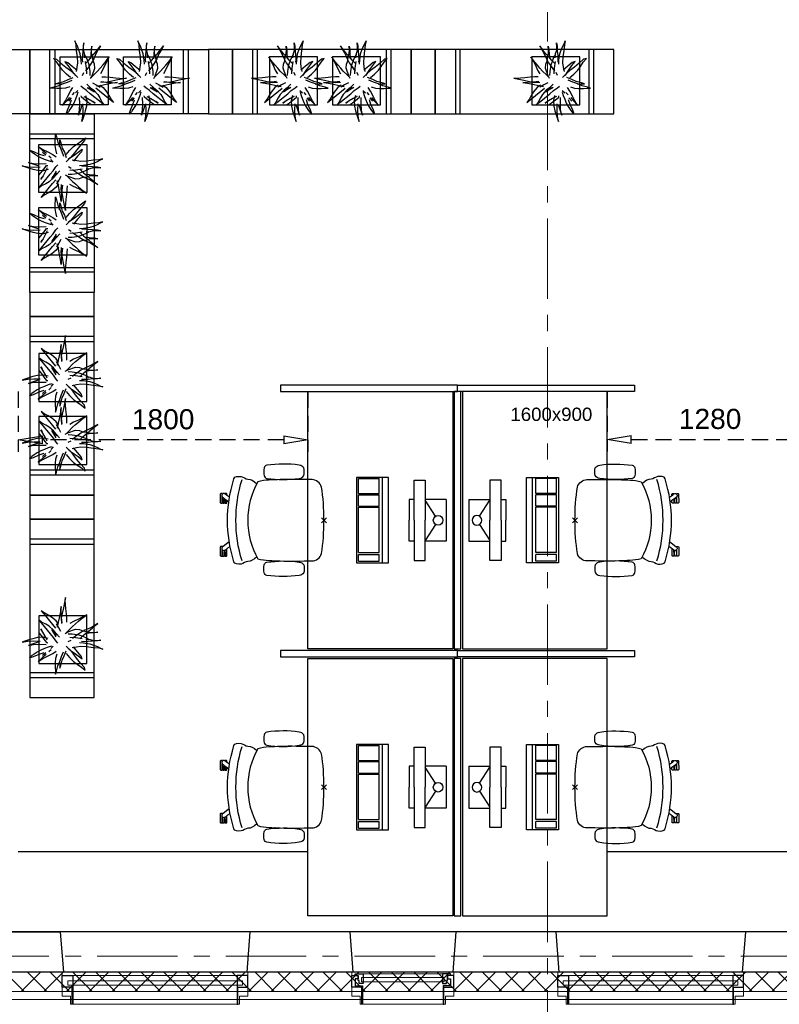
# Model space of a CAD drawing. Header units: millimetres. Extents: x 164327 to 368283, y 131426 to 274001.
# Tile 9 of 160: x 237246 to 241967, y 226583 to 232706. Entities that reach past the tile are written whole.
import ezdxf

# ---------------------------------------------------------------- set-up
doc = ezdxf.new("R2010")
doc.units = ezdxf.units.MM
doc.header["$LTSCALE"] = 400
doc.header["$PDMODE"] = 3
doc.header["$PDSIZE"] = 15
doc.linetypes.add('CENTER', pattern=[2, 1.25, -0.25, 0.25, -0.25])
doc.linetypes.add('HIDDEN', pattern=[0.375, 0.25, -0.125])
for name, color, linetype in [('-gd', 2, 'Continuous'), ('-ve', 2, 'HIDDEN'), ('inlay', 6, 'Continuous'), ('inr', 4, 'Continuous'), ('plant', 114, 'Continuous'), ('plat', 5, 'Continuous'), ('sona-s008_ip0', 7, 'Continuous'), ('stramien', 1, 'CENTER'), ('symbol', 1, 'Continuous'), ('timmerwerk-ge', 150, 'Continuous')]:
    doc.layers.add(name, color=color, linetype=linetype)
for name, color, linetype, lineweight in [('Binnenkozijnen', 140, 'Continuous', 15), ('Buitenkozijnen', 140, 'Continuous', 15), ('mat-beton (ihwg)', 5, 'Continuous', 25), ('mat-isolatie', 140, 'Continuous', 15), ('mat-multiplex-hor', 140, 'Continuous', 15), ('None', 7, 'Continuous', 9)]:
    doc.layers.add(name, color=color, linetype=linetype, lineweight=lineweight)
doc.styles.add('Arial', font='arial.ttf', dxfattribs={"height": 211.666667})
doc.styles.get("Standard").update_dxf_attribs({"font": 'arial.ttf'})
doc.dimstyles.new('CAL-N1-050-25', dxfattribs={"dimscale": 50, "dimtxt": 2.5, "dimasz": 3, "dimexe": 1.5, "dimexo": 0, "dimgap": 0.3, "dimtad": 0, "dimdec": 4, "dimrnd": 1, "dimdsep": 46, "dimtxsty": 'Standard', "dimblk": 'CLOSED', "dimcen": 0, "dimdle": 1.25, "dimclrt": 249, "dimadec": 0, "dimazin": 0, "dimtfac": 0.9, "dimtdec": 4, "dimtix": 1, "dimtmove": 0, "dimatfit": 3, "dimldrblk": 'CLOSED', "dimfxl": 1, "dimtvp": 1, "dimtolj": 1, "dimtzin": 0, "dimarcsym": 0})

# ---------------------------------------------------------------- blocks, each defined once
blk = doc.blocks.new('*X44')
at = {"layer": 'None', "lineweight": 5}
for p, q in [((37321.1, 27704.4), (37441.1, 27824.4)), ((37321.1, 27563), (37441.1, 27683)), ((37321.1, 27421.6), (37441.1, 27541.6)), ((37321.1, 27280.2), (37441.1, 27400.2)), ((37321.1, 27138.8), (37441.1, 27258.8)), ((37321.1, 26997.3), (37441.1, 27117.3)), ((37321.1, 26855.9), (37441.1, 26975.9)), ((37321.1, 26714.5), (37441.1, 26834.5)), ((37321.1, 26573.1), (37441.1, 26693.1)), ((37321.1, 26431.7), (37441.1, 26551.7)), ((37321.1, 26290.2), (37441.1, 26410.2)), ((37321.1, 26148.8), (37441.1, 26268.8)), ((37321.1, 26007.4), (37441.1, 26127.4)), ((37321.1, 25866), (37441.1, 25986)), ((37321.1, 25724.5), (37441.1, 25844.5)), ((37321.1, 25583.1), (37441.1, 25703.1)), ((37321.1, 25441.7), (37441.1, 25561.7)), ((37321.1, 25300.3), (37441.1, 25420.3)), ((37321.1, 25158.9), (37441.1, 25278.9)), ((37321.1, 25017.4), (37441.1, 25137.4)), ((37321.1, 24876), (37441.1, 24996)), ((37321.1, 24734.6), (37441.1, 24854.6)), ((37321.1, 24593.2), (37441.1, 24713.2)), ((37321.1, 24451.8), (37441.1, 24571.8)), ((37321.1, 24310.3), (37441.1, 24430.3)), ((37321.1, 24168.9), (37441.1, 24288.9)), ((37321.1, 24027.5), (37441.1, 24147.5)), ((37321.1, 23886.1), (37441.1, 24006.1)), ((37321.1, 23744.6), (37441.1, 23864.6)), ((37321.1, 23603.2), (37441.1, 23723.2)), ((37321.1, 23461.8), (37441.1, 23581.8)), ((37321.1, 23320.4), (37441.1, 23440.4)), ((37321.1, 23179), (37441.1, 23299)), ((37321.1, 23037.5), (37441.1, 23157.5)), ((37321.1, 22896.1), (37441.1, 23016.1))]:
    blk.add_line(p, q, dxfattribs=at)
at = {"layer": 'None', "lineweight": 13}
for p, q in [((37321.1, 27722.8), (37441.1, 27602.8)), ((37321.1, 27581.4), (37441.1, 27461.4)), ((37321.1, 27440), (37441.1, 27320)), ((37321.1, 27298.6), (37441.1, 27178.6)), ((37321.1, 27157.2), (37441.1, 27037.2)), ((37321.1, 27015.8), (37441.1, 26895.8)), ((37321.1, 26874.4), (37441.1, 26754.4)), ((37321.1, 26733), (37441.1, 26613)), ((37321.1, 26591.6), (37441.1, 26471.6)), ((37321.1, 26450.2), (37441.1, 26330.2)), ((37321.1, 26308.8), (37441.1, 26188.8)), ((37321.1, 26167.4), (37441.1, 26047.4)), ((37321.1, 26026), (37441.1, 25906)), ((37321.1, 25884.6), (37441.1, 25764.6)), ((37321.1, 25743.2), (37441.1, 25623.2)), ((37321.1, 25601.8), (37441.1, 25481.8)), ((37321.1, 25460.4), (37441.1, 25340.4)), ((37321.1, 25319), (37441.1, 25199)), ((37321.1, 25177.6), (37441.1, 25057.6)), ((37321.1, 25036.2), (37441.1, 24916.2)), ((37321.1, 24894.8), (37441.1, 24774.8)), ((37321.1, 24753.4), (37441.1, 24633.4)), ((37321.1, 24612), (37441.1, 24492)), ((37321.1, 24470.6), (37441.1, 24350.6)), ((37321.1, 24329.2), (37441.1, 24209.2)), ((37321.1, 24187.8), (37441.1, 24067.8)), ((37321.1, 24046.4), (37441.1, 23926.4)), ((37321.1, 23905), (37441.1, 23785)), ((37321.1, 23763.6), (37441.1, 23643.6)), ((37321.1, 23622.2), (37441.1, 23502.2)), ((37321.1, 23480.8), (37441.1, 23360.8)), ((37321.1, 23339.4), (37441.1, 23219.4)), ((37321.1, 23198), (37441.1, 23078)), ((37321.1, 23056.6), (37441.1, 22936.6))]:
    blk.add_line(p, q, dxfattribs=at)
blk = doc.blocks.new('0600 pui gemeentehuis')
at = {"layer": 'Buitenkozijnen', "color": 92, "linetype": 'Continuous', "lineweight": 25}
for p, q in [((50.3, 0), (70.3, -250)), ((710.3, 0), (690.3, -250))]:
    blk.add_line(p, q, dxfattribs=at)
at = {"layer": 'Buitenkozijnen', "color": 43, "linetype": 'Continuous', "lineweight": 9}
blk.add_lwpolyline([(697.8, -400), (645.3, -400), (645.3, -450), (115.3, -450), (115.3, -400), (62.8, -400), (62.8, -250), (70.3, -250), (50.3, 0), (710.3, 0), (690.3, -250), (697.8, -250)], close=True, dxfattribs=at)
at = {"layer": 'None', "color": 8, "linetype": 'Continuous', "lineweight": 5}
blk.add_line((134.5, -260), (626, -260), dxfattribs=at)
at = {"layer": 'None', "color": 92, "linetype": 'Continuous', "lineweight": 25}
for points in [[(63.5, -270), (102.5, -270), (102.5, -291.7), (83.5, -291.7), (83.5, -335), (129.3, -335), (129.3, -450), (125.3, -450), (125.3, -344), (63.5, -344), (63.5, -325), (63.5, -325)], [(697, -270), (658, -270), (658, -291.7), (677, -291.7), (677, -335), (631.3, -335), (631.3, -450), (635.3, -450), (635.3, -344), (697, -344), (697, -325), (697, -325)]]:
    blk.add_lwpolyline(points, close=True, dxfattribs=at)
for points in [[(84.5, -270), (84.5, -260), (134.5, -260), (134.5, -320), (109.4, -320), (109.4, -301.9), (102.5, -301.9), (102.5, -274.7)], [(676, -270), (676, -260), (626, -260), (626, -320), (651.2, -320), (651.2, -301.9), (658, -301.9), (658, -274.7)]]:
    blk.add_lwpolyline(points, dxfattribs=at)
at = {"layer": 'None', "color": 140, "linetype": 'Continuous', "lineweight": 15}
blk.add_lwpolyline([(122.8, -284.2), (637.8, -284.2), (637.8, -310.6), (122.8, -310.6)], close=True, dxfattribs=at)
blk = doc.blocks.new('1200 pui gemeentehuis')
at = {"layer": 'Buitenkozijnen', "color": 92, "linetype": 'Continuous', "lineweight": 25}
for p, q in [((50, 0), (70, -250)), ((1230, 0), (1210, -250))]:
    blk.add_line(p, q, dxfattribs=at)
at = {"layer": 'Buitenkozijnen', "color": 43, "linetype": 'Continuous', "lineweight": 9}
blk.add_lwpolyline([(1165, -400), (1165, -450), (115, -450), (115, -400), (63, -400), (63, -250), (70, -250), (50, 0), (1230, 0), (1210, -250), (1217, -250), (1217, -400)], close=True, dxfattribs=at)
at = {"layer": 'None', "color": 8, "linetype": 'Continuous', "lineweight": 5}
blk.add_line((129, -270), (1150.5, -270), dxfattribs=at)
at = {"layer": 'None', "color": 92, "linetype": 'Continuous', "lineweight": 25}
for points in [[(63, -270), (129, -270), (129, -450), (125, -450), (125, -344), (63, -344), (63, -325)], [(1217, -270), (1151, -270), (1151, -450), (1155, -450), (1155, -344), (1217, -344), (1217, -325)]]:
    blk.add_lwpolyline(points, close=True, dxfattribs=at)
at = {"layer": 'None', "color": 140, "linetype": 'Continuous', "lineweight": 15}
blk.add_lwpolyline([(97.5, -304.8), (1183, -304.8), (1183, -331.2), (97.5, -331.2)], close=True, dxfattribs=at)
blk = doc.blocks.new('SONA-S008_B2')
at = {"layer": '-gd'}
blk.add_open_spline([(-253, -509.5), (-87.8, -560.2), (87.8, -560.2), (253, -509.5)], degree=3, dxfattribs=at)
for points in [[(-206.6, -15.8), (-79.4, 5.3), (79.6, 5.3), (206.6, -15.8)], [(-253, -73.9), (-253.4, -51.6), (-233.1, -20.2), (-206.6, -15.8)], [(206.6, -15.8), (233.1, -20.2), (253.4, -51.6), (253, -73.9)], [(-277.9, -126.1), (-287.8, -121.3), (-315.3, -121.3), (-325.3, -126.1)], [(-253, -272.1), (-257.1, -206.8), (-252.1, -139.2), (-253, -73.9)], [(253, -73.9), (252.1, -139.2), (257.1, -206.8), (253, -272.1)], [(277.9, -126.1), (287.8, -121.3), (315.3, -121.3), (325.3, -126.1)], [(-342.5, -153.6), (-353.5, -221.1), (-351.5, -287.6), (-342.5, -355.4)], [(-325.3, -126.1), (-337, -131.7), (-340.4, -140.8), (-342.5, -153.6)], [(-260.7, -153.6), (-262.7, -140.8), (-266.2, -131.7), (-277.9, -126.1)], [(-260.7, -355.4), (-251.6, -287.6), (-249.7, -221.1), (-260.7, -153.6)], [(260.6, -355.4), (251.6, -287.6), (249.7, -221.1), (260.6, -153.6)], [(260.6, -153.6), (262.7, -140.8), (266.2, -131.7), (277.9, -126.1)], [(325.3, -126.1), (337, -131.7), (340.4, -140.8), (342.5, -153.6)], [(342.5, -153.6), (353.4, -221.1), (351.5, -287.6), (342.5, -355.4)], [(-255.2, -303.9), (-254.1, -304.3), (-252.9, -304.7), (-251.7, -305.1)], [(-238.9, -411.5), (-253, -365.7), (-250.2, -318.7), (-253, -272.1)], [(253, -272.1), (250.2, -318.7), (253, -365.7), (238.9, -411.5)], [(251.9, -297.7), (252.9, -297.4), (253.8, -297.1), (254.7, -296.8)], [(-342.5, -355.4), (-341.5, -363), (-333.6, -369.9), (-326.1, -371.8)], [(-277, -371.8), (-269.5, -369.9), (-261.7, -363), (-260.7, -355.4)], [(-250.7, -332.5), (-253.1, -331.7), (-255.4, -330.9), (-257.6, -330.2)], [(256.9, -323.2), (255, -323.8), (253.1, -324.4), (251, -325.1)], [(277, -371.8), (269.5, -369.9), (261.7, -363), (260.6, -355.4)], [(342.5, -355.4), (341.5, -363), (333.6, -369.9), (326.1, -371.8)], [(-326.1, -371.8), (-310.3, -375.7), (-292.8, -375.7), (-277, -371.8)], [(-227.3, -418.1), (-247.1, -436.6), (-255.7, -455.2), (-255.5, -473.7)], [(238.9, -411.5), (95.4, -494.5), (-95.5, -494.5), (-238.9, -411.5)], [(255.5, -473.7), (255.7, -455.2), (247.1, -436.6), (227.3, -418.1)], [(326.1, -371.8), (310.3, -375.7), (292.8, -375.7), (277, -371.8)], [(-255.5, -473.7), (-255.4, -489), (-270.3, -500.1), (-272.1, -515.2)], [(272.1, -515.2), (270.3, -500.1), (255.4, -489), (255.5, -473.7)], [(-272.1, -515.2), (-274.4, -533.8), (-273.7, -555.7), (-258.6, -560.1)], [(258.6, -560.1), (273.7, -555.6), (274.4, -533.8), (272.1, -515.2)], [(-258.6, -560.1), (-77.4, -613.6), (78.8, -613.6), (258.6, -560.1)], [(-222.4, -606.9), (-222.4, -604.9), (-220.7, -603.3), (-218.7, -603.3)], [(-222.4, -615.1), (-222.4, -615.1), (-222.4, -606.9), (-222.4, -606.9)], [(-218.7, -603.3), (-218.7, -603.3), (-192, -603.3), (-176.8, -603.3)], [(-185.5, -615.4), (-185.5, -615.4), (-176.5, -602.9), (-162.6, -583.8)], [(-134.5, -588.9), (-152.4, -613.6), (-164.7, -630.5), (-164.7, -630.5)], [(106.4, -606.6), (106.4, -604.6), (108, -603), (110, -603)], [(106.4, -614.8), (106.4, -614.8), (106.4, -606.6), (106.4, -606.6)], [(110, -603), (110, -603), (115.6, -603), (123.1, -603)], [(143.1, -630.4), (143.1, -630.4), (131.8, -614.9), (115.2, -592)], [(143.7, -587.5), (156, -604.4), (163.9, -615.2), (163.9, -615.2)], [(154.9, -602.9), (159.4, -602.9), (162.3, -602.9), (162.3, -602.9)], [(162.3, -602.9), (164.4, -602.9), (166, -604.6), (166, -606.6)], [(166, -606.6), (166, -606.6), (166, -614.8), (166, -614.8)], [(-222.5, -641.1), (-222.5, -641.1), (-222.4, -632.9), (-222.4, -632.9)], [(-218.8, -644.8), (-220.8, -644.8), (-222.5, -643.1), (-222.5, -641.1)], [(-218.8, -615.1), (-218.8, -615.1), (-222.4, -615.1), (-222.4, -615.1)], [(-222.4, -629.9), (-222.4, -629.9), (-222.4, -618.1), (-222.4, -618.1)], [(-222.4, -618.1), (-222.4, -618.1), (-198.5, -618.1), (-198.5, -618.1)], [(-198.6, -630), (-198.6, -630), (-222.4, -629.9), (-222.4, -629.9)], [(-222.4, -632.9), (-222.4, -632.9), (-218.8, -632.9), (-218.8, -632.9)], [(-198.5, -615.1), (-198.5, -615.1), (-218.8, -615.1), (-218.8, -615.1)], [(-218.8, -632.9), (-218.8, -632.9), (-198.6, -633), (-198.6, -633)], [(-166.5, -644.9), (-166.5, -644.9), (-218.8, -644.8), (-218.8, -644.8)], [(-198.6, -633), (-198.6, -633), (-198.6, -630), (-198.6, -630)], [(-198.6, -630), (-198.6, -630), (-186.7, -630), (-186.7, -630)], [(-198.6, -633), (-198.6, -633), (-186.7, -633), (-186.7, -633)], [(-198.5, -618.1), (-198.5, -618.1), (-198.5, -615.1), (-198.5, -615.1)], [(-198.5, -615.1), (-198.5, -615.1), (-186.7, -615.2), (-186.7, -615.2)], [(-198.5, -618.1), (-198.5, -618.1), (-189.1, -618.2), (-187.1, -618.2)], [(-182.7, -633.4), (-188.4, -629.2), (-189.7, -621.1), (-185.5, -615.4)], [(-185.4, -615.2), (-186.2, -615.2), (-186.7, -615.2), (-186.7, -615.2)], [(-186.7, -615.2), (-186.7, -615.2), (-186.7, -616.4), (-186.7, -617.3)], [(-185.9, -630), (-186.4, -630), (-186.7, -630), (-186.7, -630)], [(-186.7, -630), (-186.7, -630), (-186.7, -633), (-186.7, -633)], [(-186.7, -633), (-186.7, -633), (-185.3, -633), (-183.1, -633)], [(-164.7, -630.5), (-168.8, -636.2), (-176.9, -637.5), (-182.7, -633.4)], [(-182.7, -633.4), (-182.7, -633.4), (-182.7, -633.4), (-182.7, -633.4)], [(-167.1, -633), (-166.7, -633), (-166.5, -633), (-166.5, -633)], [(-166.5, -633), (-166.5, -633), (-162.9, -633.1), (-162.9, -633.1)], [(-162.9, -641.3), (-162.9, -643.3), (-164.5, -644.9), (-166.5, -644.9)], [(-162.8, -630.1), (-162.8, -630.1), (-163.4, -630.1), (-164.4, -630)], [(-162.9, -633.1), (-162.9, -633.1), (-162.9, -641.3), (-162.9, -641.3)], [(-162.8, -628), (-162.8, -629.2), (-162.8, -630.1), (-162.8, -630.1)], [(110.1, -614.8), (110.1, -614.8), (106.4, -614.8), (106.4, -614.8)], [(106.4, -629.7), (106.4, -629.7), (106.4, -617.8), (106.4, -617.8)], [(106.4, -617.8), (106.4, -617.8), (130.3, -617.8), (130.3, -617.8)], [(130.3, -629.6), (130.3, -629.6), (106.4, -629.7), (106.4, -629.7)], [(106.4, -640.9), (106.4, -640.9), (106.4, -632.7), (106.4, -632.7)], [(106.4, -632.7), (106.4, -632.7), (110.1, -632.7), (110.1, -632.7)], [(110.1, -644.5), (108.1, -644.5), (106.5, -642.9), (106.4, -640.9)], [(130.3, -614.8), (130.3, -614.8), (110.1, -614.8), (110.1, -614.8)], [(110.1, -632.7), (110.1, -632.7), (130.3, -632.6), (130.3, -632.6)], [(162.4, -644.4), (162.4, -644.4), (110.1, -644.5), (110.1, -644.5)], [(130.3, -617.8), (130.3, -617.8), (130.3, -614.8), (130.3, -614.8)], [(130.3, -614.8), (130.3, -614.8), (130.9, -614.8), (131.7, -614.8)], [(130.3, -617.8), (130.3, -617.8), (131.9, -617.8), (133.9, -617.8)], [(130.3, -632.6), (130.3, -632.6), (130.3, -629.6), (130.3, -629.6)], [(130.3, -629.6), (130.3, -629.6), (142.1, -629.6), (142.1, -629.6)], [(130.3, -632.6), (130.3, -632.6), (142.2, -632.6), (142.2, -632.6)], [(142.5, -629.6), (142.3, -629.6), (142.1, -629.6), (142.1, -629.6)], [(142.1, -629.6), (142.1, -629.6), (142.2, -632.6), (142.2, -632.6)], [(142.2, -632.6), (142.2, -632.6), (143.3, -632.6), (145.1, -632.6)], [(161.1, -633.2), (155.3, -637.4), (147.2, -636.1), (143.1, -630.4)], [(163.9, -615.2), (168.1, -621), (166.8, -629.1), (161.1, -633.2)], [(161.1, -633.2), (161.1, -633.2), (161.1, -633.2), (161.1, -633.2)], [(161.8, -632.6), (162.2, -632.6), (162.4, -632.6), (162.4, -632.6)], [(162.4, -632.6), (162.4, -632.6), (166, -632.6), (166, -632.6)], [(166, -640.8), (166, -642.8), (164.4, -644.4), (162.4, -644.4)], [(166, -614.8), (166, -614.8), (164.6, -614.8), (163.5, -614.8)], [(166, -629.6), (166, -629.6), (165.4, -629.6), (164.4, -629.6)], [(165.3, -617.8), (165.8, -617.8), (166, -617.8), (166, -617.8)], [(166, -617.8), (166, -617.8), (166, -618.6), (166, -619.9)], [(166, -625.7), (166, -627.8), (166, -629.6), (166, -629.6)], [(166, -632.6), (166, -632.6), (166, -640.8), (166, -640.8)]]:
    blk.add_open_spline(points, degree=3)
at = {"layer": 'sona-s008_ip0'}
blk.add_point((0, 0), dxfattribs=at)
blk = doc.blocks.new('SYMB-CMP4_B2')
for p, q in [((-130, 558.1), (130, 558.1)), ((-130, 558.1), (-130, 428.1)), ((130, 558.1), (130, 428.1)), ((-25.3, 491.9), (-125, 428.1)), ((25.3, 491.9), (125, 428.1)), ((-250, 358.1), (-250, 428.1)), ((-250, 428.1), (0, 428.1)), ((250, 428.1), (0, 428.1)), ((250, 358.1), (250, 428.1)), ((0, 358.1), (-250, 358.1)), ((-130, 358.1), (-130, 328.1)), ((-130, 328.1), (0, 328.1)), ((0, 358.1), (250, 358.1)), ((130, 328.1), (0, 328.1)), ((130, 358.1), (130, 328.1)), ((265, 200), (-265, 200)), ((-265, 200), (-265, 0)), ((265, 0), (265, 200)), ((265, 162.9), (-265, 162.9)), ((-166.8, 141.5), (-259.7, 141.5)), ((-259.7, 12.9), (-259.7, 141.5)), ((-166.8, 12.9), (-166.8, 141.5)), ((-88, 141.5), (-159.1, 141.5)), ((-159.1, 12.9), (-159.1, 141.5)), ((-88, 12.9), (-88, 141.5)), ((200.4, 141.5), (-81.5, 141.5)), ((-81.5, 12.9), (-81.5, 141.5)), ((200.4, 12.9), (200.4, 141.5)), ((254.7, 141.5), (212.3, 141.5)), ((212.3, 12.9), (212.3, 141.5)), ((254.7, 12.9), (254.7, 141.5)), ((-265, 0), (265, 0)), ((-166.8, 12.9), (-259.7, 12.9)), ((-88, 12.9), (-159.1, 12.9)), ((200.4, 12.9), (-81.5, 12.9)), ((254.7, 12.9), (212.3, 12.9))]:
    blk.add_line(p, q)
blk.add_circle((0, 508.1), 30)
blk = doc.blocks.new('boom nieuw 01')
at = {"layer": 'plant', "extrusion": (0, -4.44089e-16, -1)}
for p, q in [((-574, 694), (-627, 737)), ((-627, 737), (-616, 698)), ((-574, 694), (-627, 737)), ((-627, 737), (-616, 698)), ((-616, 698), (-564, 639)), ((-616, 698), (-564, 639)), ((-519, 654), (-574, 694)), ((-519, 654), (-574, 694)), ((-298, 670), (-316, 598)), ((-285, 709), (-298, 670)), ((-285, 665), (-285, 709)), ((-279, 616), (-285, 665)), ((-257, 677), (-284, 619)), ((-257, 677), (-284, 619)), ((-238, 749), (-257, 677)), ((-238, 749), (-257, 677)), ((-225, 789), (-238, 749)), ((-225, 789), (-238, 749)), ((-225, 745), (-225, 789)), ((-225, 745), (-225, 789)), ((-219, 696), (-225, 745)), ((-219, 696), (-225, 745)), ((-219, 630), (-219, 696)), ((-219, 630), (-219, 696)), ((-531, 541), (-584, 584)), ((-584, 584), (-573, 545)), ((-531, 541), (-584, 584)), ((-584, 584), (-573, 545)), ((-573, 545), (-520, 486)), ((-573, 545), (-520, 486)), ((-564, 639), (-510, 574)), ((-564, 639), (-510, 574)), ((-476, 501), (-531, 541)), ((-476, 501), (-531, 541)), ((-467, 618), (-519, 654)), ((-467, 618), (-519, 654)), ((-510, 574), (-463, 510)), ((-510, 574), (-463, 510)), ((-412, 565), (-467, 618)), ((-412, 565), (-467, 618)), ((-369, 511), (-412, 565)), ((-369, 511), (-412, 565)), ((-344, 540), (-368, 472)), ((-316, 598), (-344, 540)), ((-308, 551), (-333, 488)), ((-308, 551), (-333, 488)), ((-284, 619), (-308, 551)), ((-284, 619), (-308, 551)), ((-243, 519), (-227, 576)), ((-243, 519), (-227, 576)), ((-227, 576), (-219, 630)), ((-227, 576), (-219, 630)), ((-119, 548), (-187, 511)), ((-55, 579), (-119, 548)), ((-55, 579), (-119, 548)), ((-101, 524), (-55, 560)), ((-101, 524), (-55, 560)), ((-95, 500), (-50, 537)), ((9, 617), (-55, 579)), ((9, 617), (-55, 579)), ((-55, 560), (-36, 579)), ((-55, 560), (-36, 579)), ((-36, 579), (9, 617)), ((-36, 579), (9, 617)), ((73, 551), (-4, 517)), ((73, 551), (-4, 517)), ((61, 517), (92, 539)), ((61, 517), (92, 539)), ((126, 569), (73, 551)), ((126, 569), (73, 551)), ((92, 539), (126, 569)), ((92, 539), (126, 569)), ((-831, 440), (-863, 451)), ((-863, 451), (-808, 440)), ((-831, 440), (-863, 451)), ((-863, 451), (-808, 440)), ((-793, 417), (-831, 440)), ((-793, 417), (-831, 440)), ((-808, 440), (-733, 432)), ((-808, 440), (-733, 432)), ((-751, 400), (-793, 417)), ((-751, 400), (-793, 417)), ((-690, 378), (-751, 400)), ((-690, 378), (-751, 400)), ((-733, 432), (-646, 419)), ((-733, 432), (-646, 419)), ((-646, 419), (-567, 415)), ((-646, 419), (-567, 415)), ((-567, 415), (-510, 423)), ((-567, 415), (-510, 423)), ((-520, 486), (-467, 421)), ((-520, 486), (-467, 421)), ((-510, 423), (-451, 434)), ((-510, 423), (-451, 434)), ((-424, 465), (-476, 501)), ((-424, 465), (-476, 501)), ((-463, 510), (-423, 466)), ((-463, 510), (-423, 466)), ((-369, 412), (-424, 465)), ((-369, 412), (-424, 465)), ((-423, 466), (-397, 444)), ((-423, 466), (-397, 444)), ((-187, 511), (-234, 479)), ((-187, 511), (-234, 479)), ((-195, 409), (-161, 444)), ((-170, 410), (-128, 424)), ((-170, 410), (-128, 424)), ((-167, 460), (-136, 488)), ((-167, 460), (-136, 488)), ((-128, 424), (-78, 443)), ((-128, 424), (-78, 443)), ((-78, 443), (-25, 464)), ((-78, 443), (-25, 464)), ((-4, 517), (-70, 496)), ((-4, 517), (-70, 496)), ((-25, 464), (20, 490)), ((-25, 464), (20, 490)), ((20, 490), (61, 517)), ((20, 490), (61, 517)), ((140, 402), (71, 388)), ((140, 402), (71, 388)), ((104, 389), (140, 402)), ((104, 389), (140, 402)), ((-838, 331), (-790, 339)), ((-838, 331), (-790, 339)), ((-787, 335), (-838, 331)), ((-787, 335), (-838, 331)), ((-790, 339), (-724, 343)), ((-790, 339), (-724, 343)), ((-737, 335), (-787, 335)), ((-737, 335), (-787, 335)), ((-691, 320), (-737, 335)), ((-724, 343), (-665, 349)), ((-724, 343), (-665, 349)), ((-636, 315), (-691, 320)), ((-636, 315), (-691, 320)), ((-601, 365), (-690, 378)), ((-601, 365), (-690, 378)), ((-642, 298), (-680, 321)), ((-642, 298), (-680, 321)), ((-665, 349), (-613, 352)), ((-665, 349), (-613, 352)), ((-601, 281), (-642, 298)), ((-601, 281), (-642, 298)), ((-613, 352), (-578, 349)), ((-613, 352), (-578, 349)), ((-553, 314), (-604, 263)), ((-553, 314), (-604, 263)), ((-547, 362), (-601, 365)), ((-547, 362), (-601, 365)), ((-540, 259), (-601, 281)), ((-540, 259), (-601, 281)), ((-583, 313), (-496, 300)), ((-583, 313), (-496, 300)), ((-511, 263), (-472, 292)), ((-511, 263), (-472, 292)), ((-496, 300), (-417, 296)), ((-496, 300), (-417, 296)), ((-472, 292), (-455, 309)), ((-472, 292), (-455, 309)), ((-398, 347), (-436, 328)), ((-398, 347), (-436, 328)), ((-281, 288), (-232, 238)), ((-281, 288), (-232, 238)), ((-231, 344), (-254, 371)), ((-231, 344), (-254, 371)), ((-233, 285), (-204, 233)), ((-233, 285), (-204, 233)), ((-192, 292), (-231, 344)), ((-192, 292), (-231, 344)), ((-151, 244), (-192, 292)), ((-151, 244), (-192, 292)), ((-127, 307), (-59, 290)), ((-127, 307), (-59, 290)), ((-105, 362), (-122, 364)), ((-105, 362), (-122, 364)), ((-113, 330), (-85, 277)), ((-113, 330), (-85, 277)), ((-83, 336), (-105, 362)), ((-83, 336), (-105, 362)), ((-15, 385), (-100, 387)), ((-15, 385), (-100, 387)), ((-85, 277), (-56, 224)), ((-85, 277), (-56, 224)), ((-43, 284), (-83, 336)), ((-43, 284), (-83, 336)), ((-59, 290), (16, 294)), ((-59, 290), (16, 294)), ((-3, 235), (-43, 284)), ((-3, 235), (-43, 284)), ((69, 341), (-16, 343)), ((69, 341), (-16, 343)), ((71, 388), (-15, 385)), ((71, 388), (-15, 385)), ((-5, 354), (51, 371)), ((-5, 354), (51, 371)), ((16, 294), (79, 310)), ((16, 294), (79, 310)), ((51, 371), (104, 389)), ((51, 371), (104, 389)), ((154, 344), (69, 341)), ((154, 344), (69, 341)), ((79, 310), (135, 327)), ((79, 310), (135, 327)), ((135, 327), (188, 345)), ((135, 327), (188, 345)), ((224, 359), (154, 344)), ((224, 359), (154, 344)), ((188, 345), (224, 359)), ((188, 345), (224, 359)), ((-748, 141), (-796, 107)), ((-748, 141), (-796, 107)), ((-796, 107), (-737, 139)), ((-796, 107), (-737, 139)), ((-794, 221), (-746, 230)), ((-794, 221), (-746, 230)), ((-743, 226), (-794, 221)), ((-743, 226), (-794, 221)), ((-722, 163), (-748, 141)), ((-722, 163), (-748, 141)), ((-746, 230), (-680, 234)), ((-746, 230), (-680, 234)), ((-694, 225), (-743, 226)), ((-694, 225), (-743, 226)), ((-737, 139), (-688, 167)), ((-737, 139), (-688, 167)), ((-686, 193), (-722, 163)), ((-686, 193), (-722, 163)), ((-647, 211), (-694, 225)), ((-647, 211), (-694, 225)), ((-688, 167), (-620, 196)), ((-688, 167), (-620, 196)), ((-648, 228), (-686, 193)), ((-648, 228), (-686, 193)), ((-680, 234), (-621, 240)), ((-680, 234), (-621, 240)), ((-604, 263), (-648, 228)), ((-604, 263), (-648, 228)), ((-592, 206), (-647, 211)), ((-592, 206), (-647, 211)), ((-620, 196), (-568, 225)), ((-620, 196), (-568, 225)), ((-549, 186), (-592, 206)), ((-549, 186), (-592, 206)), ((-568, 225), (-511, 263)), ((-568, 225), (-511, 263)), ((-496, 183), (-549, 186)), ((-496, 183), (-549, 186)), ((-451, 246), (-540, 259)), ((-451, 246), (-540, 259)), ((-454, 144), (-497, 109)), ((-454, 144), (-497, 109)), ((-392, 219), (-496, 183)), ((-392, 219), (-496, 183)), ((-403, 195), (-454, 144)), ((-403, 195), (-454, 144)), ((-397, 243), (-451, 246)), ((-397, 243), (-451, 246)), ((-369, 232), (-403, 195)), ((-369, 232), (-403, 195)), ((-354, 238), (-392, 219)), ((-354, 238), (-392, 219)), ((-297, 215), (-269, 162)), ((-297, 215), (-269, 162)), ((-269, 162), (-239, 109)), ((-269, 162), (-239, 109)), ((-263, 89), (-248, 155)), ((-263, 89), (-248, 155)), ((-194, 216), (-242, 260)), ((-194, 216), (-242, 260)), ((-232, 238), (-199, 194)), ((-232, 238), (-199, 194)), ((-186, 120), (-227, 169)), ((-186, 120), (-227, 169)), ((-204, 233), (-174, 186)), ((-204, 233), (-174, 186)), ((-199, 194), (-138, 143)), ((-199, 194), (-138, 143)), ((-174, 186), (-194, 216)), ((-174, 186), (-194, 216)), ((-33, 98), (-151, 244)), ((-33, 98), (-151, 244)), ((-138, 143), (-93, 116)), ((-138, 143), (-93, 116)), ((-56, 224), (-25, 178)), ((-56, 224), (-25, 178)), ((-25, 178), (-46, 207)), ((-25, 178), (-46, 207)), ((-597, 22), (-646, -12)), ((-597, 22), (-646, -12)), ((-646, -12), (-586, 20)), ((-646, -12), (-586, 20)), ((-572, 44), (-597, 22)), ((-572, 44), (-597, 22)), ((-586, 20), (-537, 48)), ((-586, 20), (-537, 48)), ((-535, 74), (-572, 44)), ((-535, 74), (-572, 44)), ((-537, 48), (-469, 77)), ((-537, 48), (-469, 77)), ((-497, 109), (-535, 74)), ((-497, 109), (-535, 74)), ((-469, 77), (-417, 106)), ((-469, 77), (-417, 106)), ((-380, 87), (-378, 37)), ((-380, 87), (-378, 37)), ((-378, 37), (-372, -25)), ((-378, 37), (-372, -25)), ((-317, 95), (-308, 24)), ((-317, 95), (-308, 24)), ((-317, -32), (-303, 34)), ((-317, -32), (-303, 34)), ((-308, 24), (-304, -32)), ((-308, 24), (-304, -32)), ((-303, 34), (-304, 107)), ((-303, 34), (-304, 107)), ((-293, -58), (-278, 12)), ((-293, -58), (-278, 12)), ((-278, 12), (-263, 89)), ((-278, 12), (-263, 89)), ((-267, 114), (-235, 70)), ((-267, 114), (-235, 70)), ((-235, 70), (-173, 19)), ((-235, 70), (-173, 19)), ((-69, -25), (-186, 120)), ((-69, -25), (-186, 120)), ((-173, 19), (-128, -8)), ((-173, 19), (-128, -8)), ((-93, 116), (-36, 86)), ((-93, 116), (-36, 86)), ((-36, 86), (2, 56)), ((-36, 86), (2, 56)), ((2, 56), (-33, 98)), ((2, 56), (-33, 98)), ((-372, -25), (-363, -96)), ((-372, -25), (-363, -96)), ((-363, -96), (-359, -152)), ((-363, -96), (-359, -152)), ((-348, -178), (-333, -108)), ((-348, -178), (-333, -108)), ((-333, -108), (-317, -32)), ((-333, -108), (-317, -32)), ((-304, -32), (-299, -81)), ((-304, -32), (-299, -81)), ((-303, -124), (-293, -58)), ((-303, -124), (-293, -58)), ((-299, -81), (-303, -124)), ((-299, -81), (-303, -124)), ((-128, -8), (-72, -38)), ((-128, -8), (-72, -38)), ((-72, -38), (-33, -68)), ((-72, -38), (-33, -68)), ((-33, -68), (-69, -25)), ((-33, -68), (-69, -25)), ((-359, -152), (-354, -201)), ((-359, -152), (-354, -201)), ((-358, -244), (-348, -178)), ((-358, -244), (-348, -178)), ((-354, -201), (-358, -244)), ((-354, -201), (-358, -244))]:
    blk.add_line(p, q, dxfattribs=at)
at = {"layer": 'timmerwerk-ge', "linetype": 'Continuous', "extrusion": (0, -4.44089e-16, -1)}
for p, q in [((0, 647), (-647, 647)), ((-647, 647), (-647, 0)), ((0, 0), (0, 647)), ((-647, 0), (0, 0))]:
    blk.add_line(p, q, dxfattribs=at)
blk = doc.blocks.new('_CLOSED')
at = {"color": 0, "linetype": 'ByBlock'}
for p, q in [((-1, 0.167), (0, 0)), ((-1, 0.167), (-1, -0.167)), ((0, 0), (-1, -0.167))]:
    blk.add_line(p, q, dxfattribs=at)
blk = doc.blocks.new('*D1689')
at = {"layer": '-ve', "color": 0, "lineweight": -2, "transparency": 16777216}
for p, q in [((240897, 230392.8), (240897, 230019.7)), ((242177, 230392.8), (242177, 230019.7)), ((241047, 230094.7), (242027, 230094.7))]:
    blk.add_line(p, q, dxfattribs=at)
at = {"layer": 'Defpoints', "color": 0, "transparency": 16777216}
for p in [(240897, 230392.8), (242177, 230392.8), (242177, 230094.7)]:
    blk.add_point(p, dxfattribs=at)
at = {"layer": '-ve', "color": 0, "lineweight": -2, "transparency": 16777216, "xscale": 150, "yscale": 150, "zscale": 150, "rotation": 180}
blk.add_blockref('_CLOSED', (240897, 230094.7), dxfattribs=at)
at = {"layer": '-ve', "color": 0, "lineweight": -2, "transparency": 16777216, "xscale": 150, "yscale": 150, "zscale": 150}
blk.add_blockref('_CLOSED', (242177, 230094.7), dxfattribs=at)
at = {"layer": '-ve', "color": 249, "transparency": 16777216, "insert": (241537, 230222.3), "char_height": 125, "attachment_point": 5}
blk.add_mtext('\\A1;1280', dxfattribs=at)
blk = doc.blocks.new('*D1691')
at = {"layer": '-ve', "color": 0, "lineweight": -2, "transparency": 16777216}
for p, q in [((237237.1, 230392.8), (237237.1, 230017.6)), ((239037, 230392.8), (239037, 230017.6)), ((238887, 230092.6), (237387.1, 230092.6))]:
    blk.add_line(p, q, dxfattribs=at)
at = {"layer": 'Defpoints', "color": 0, "transparency": 16777216}
for p in [(237237.1, 230392.8), (239037, 230392.8), (237237.1, 230092.6)]:
    blk.add_point(p, dxfattribs=at)
at = {"layer": '-ve', "color": 0, "lineweight": -2, "transparency": 16777216, "xscale": 150, "yscale": 150, "zscale": 150, "rotation": 180}
blk.add_blockref('_CLOSED', (237237.1, 230092.6), dxfattribs=at)
at = {"layer": '-ve', "color": 0, "lineweight": -2, "transparency": 16777216, "xscale": 150, "yscale": 150, "zscale": 150}
blk.add_blockref('_CLOSED', (239037, 230092.6), dxfattribs=at)
at = {"layer": '-ve', "color": 249, "transparency": 16777216, "insert": (238137.1, 230220.2), "char_height": 125, "attachment_point": 5}
blk.add_mtext('\\A1;1800', dxfattribs=at)

msp = doc.modelspace()

# ---------------------------------------------------------------- linework, layer by layer
at = {"layer": 'inlay'}
for p, q in [((237237.10498, 227532.79912), (239036.99683, 227532.79912)), ((240896.99683, 227532.79912), (242176.97992, 227532.79912)), ((236877.22989, 227032.79912), (237496.98006, 227032.79912))]:
    msp.add_line(p, q, dxfattribs=at)
at = {"layer": 'inr'}
for points in [[(238866.99683, 230392.79912), (239966.99683, 230392.79912), (239966.99683, 230432.79912), (238866.99683, 230432.79912)], [(241066.99683, 230392.79912), (239966.99683, 230392.79912), (239966.99683, 230432.79912), (241066.99683, 230432.79912)], [(239936.99683, 230392.79912), (239936.99683, 228792.79912), (239036.99683, 228792.79912), (239036.99683, 230392.79912)], [(239986.99683, 228792.79912), (239986.99683, 230392.79912), (239946.99683, 230392.79912), (239946.99683, 228792.79912)], [(239996.99683, 230392.79912), (239996.99683, 228792.79912), (240896.99683, 228792.79912), (240896.99683, 230392.79912)], [(238866.99683, 228742.79912), (239966.99683, 228742.79912), (239966.99683, 228782.79912), (238866.99683, 228782.79912)], [(241066.99683, 228742.79912), (239966.99683, 228742.79912), (239966.99683, 228782.79912), (241066.99683, 228782.79912)], [(239936.99683, 228732.79912), (239936.99683, 227132.79912), (239036.99683, 227132.79912), (239036.99683, 228732.79912)], [(239986.99683, 227132.79912), (239986.99683, 228732.79912), (239946.99683, 228732.79912), (239946.99683, 227132.79912)], [(239996.99683, 228732.79912), (239996.99683, 227132.79912), (240896.99683, 227132.79912), (240896.99683, 228732.79912)]]:
    msp.add_lwpolyline(points, close=True, dxfattribs=at)
at = {"layer": 'mat-beton (ihwg)', "lineweight": 25}
for p, q in [((254696.97973, 227032.79912), (232876.99683, 227032.79912)), ((258901.97992, 226782.79912), (224076.97992, 226782.79912))]:
    msp.add_line(p, q, dxfattribs=at)
at = {"layer": 'mat-isolatie', "lineweight": 15}
for p, q in [((256882.34838, 226782.79912), (224076.97992, 226782.79912)), ((256782.34838, 226662.79912), (223956.97992, 226662.79912))]:
    msp.add_line(p, q, dxfattribs=at)
at = {"layer": 'mat-multiplex-hor', "lineweight": 15}
msp.add_line((256679.97992, 226612.75864), (223906.97992, 226612.75864), dxfattribs=at)
at = {"layer": 'stramien', "lineweight": 0}
for p, q in [((240526.97992, 242669.85904), (240526.97992, 225383.68849)), ((222527.19276, 226882.75849), (263727.13992, 226882.75849))]:
    msp.add_line(p, q, dxfattribs=at)
at = {"layer": 'timmerwerk-ge'}
for p, q in [((238263.49939, 232119.96721), (237463.49939, 232119.96721)), ((238723.49939, 232119.96721), (239523.49939, 232119.96721)), ((239983.49939, 232119.96721), (240783.49939, 232119.96721)), ((237308.49939, 231164.96721), (237308.49939, 231964.96721)), ((237308.49939, 230704.96721), (237308.49939, 229904.96721)), ((237308.49939, 229444.96721), (237308.49939, 228644.96721))]:
    msp.add_line(p, q, dxfattribs=at)
for points in [[(237308.49939, 232119.96721), (237158.49939, 232119.96721), (237158.49939, 232519.96721), (237308.49939, 232519.96721)], [(238418.49939, 232519.96721), (238418.49939, 232119.96721), (237308.49939, 232119.96721), (237308.49939, 232519.96721)], [(237463.49939, 232119.96721), (237433.49939, 232119.96721), (237433.49939, 232519.96721), (237463.49939, 232519.96721)], [(238293.49939, 232119.96721), (238263.49939, 232119.96721), (238263.49939, 232519.96721), (238293.49939, 232519.96721)], [(238418.49939, 232119.96721), (238568.49939, 232119.96721), (238568.49939, 232519.96721), (238418.49939, 232519.96721)], [(238568.49939, 232519.96721), (238568.49939, 232119.96721), (239678.49939, 232119.96721), (239678.49939, 232519.96721)], [(238693.49939, 232119.96721), (238723.49939, 232119.96721), (238723.49939, 232519.96721), (238693.49939, 232519.96721)], [(239523.49939, 232119.96721), (239553.49939, 232119.96721), (239553.49939, 232519.96721), (239523.49939, 232519.96721)], [(239678.49939, 232119.96721), (239828.49939, 232119.96721), (239828.49939, 232519.96721), (239678.49939, 232519.96721)], [(239828.49939, 232519.96721), (239828.49939, 232119.96721), (240938.49939, 232119.96721), (240938.49939, 232519.96721)], [(239953.49939, 232119.96721), (239983.49939, 232119.96721), (239983.49939, 232519.96721), (239953.49939, 232519.96721)], [(240783.49939, 232119.96721), (240813.49939, 232119.96721), (240813.49939, 232519.96721), (240783.49939, 232519.96721)], [(237708.49939, 231009.96721), (237308.49939, 231009.96721), (237308.49939, 232119.96721), (237708.49939, 232119.96721)], [(237308.49939, 231964.96721), (237308.49939, 231994.96721), (237708.49939, 231994.96721), (237708.49939, 231964.96721)], [(237308.49939, 231134.96721), (237308.49939, 231164.96721), (237708.49939, 231164.96721), (237708.49939, 231134.96721)], [(237308.49939, 231009.96721), (237308.49939, 230859.96721), (237708.49939, 230859.96721), (237708.49939, 231009.96721)], [(237708.49939, 230859.96721), (237308.49939, 230859.96721), (237308.49939, 229749.96721), (237708.49939, 229749.96721)], [(237308.49939, 230734.96721), (237308.49939, 230704.96721), (237708.49939, 230704.96721), (237708.49939, 230734.96721)], [(237308.49939, 229904.96721), (237308.49939, 229874.96721), (237708.49939, 229874.96721), (237708.49939, 229904.96721)], [(237308.49939, 229749.96721), (237308.49939, 229599.96721), (237708.49939, 229599.96721), (237708.49939, 229749.96721)], [(237708.49939, 229599.96721), (237308.49939, 229599.96721), (237308.49939, 228489.96721), (237708.49939, 228489.96721)], [(237308.49939, 229474.96721), (237308.49939, 229444.96721), (237708.49939, 229444.96721), (237708.49939, 229474.96721)], [(237308.49939, 228644.96721), (237308.49939, 228614.96721), (237708.49939, 228614.96721), (237708.49939, 228644.96721)]]:
    msp.add_lwpolyline(points, close=True, dxfattribs=at)

# ---------------------------------------------------------------- block references
at = {"layer": '-ve', "yscale": 0.4608, "zscale": 0.4608}
for p, xscale, rotation in [((237796.28779, 232176.16924), -0.4608, 90), ((238187.98046, 232176.16924), -0.4608, 90), ((238799.01832, 232176.16924), 0.4608, 270), ((239190.71098, 232176.16924), 0.4608, 270), ((240429.1454, 232176.16924), 0.4608, 270), ((237364.43482, 230629.44828), 0.4608, 180), ((237364.43482, 230237.75561), 0.4608, 180), ((237364.43482, 228999.3212), 0.4608, 180)]:
    msp.add_blockref('boom nieuw 01', p, dxfattribs=dict(at, xscale=xscale, rotation=rotation))
at = {"layer": '-ve', "xscale": -0.4608, "yscale": 0.4608, "zscale": 0.4608}
for p in [(237364.70142, 231632.1788), (237364.70142, 231240.48614)]:
    msp.add_blockref('boom nieuw 01', p, dxfattribs=at)
at = {"layer": 'Binnenkozijnen', "color": 7}
for name, p in [('1200 pui gemeentehuis', (237446.97992, 227032.79912)), ('0600 pui gemeentehuis', (239246.97992, 227032.79912)), ('1200 pui gemeentehuis', (240526.97992, 227032.79912))]:
    msp.add_blockref(name, p, dxfattribs=at)
at = {"layer": 'inr', "xscale": -1, "rotation": 270}
for p in [(239136.99683, 229592.79912), (239136.99683, 227932.79912)]:
    msp.add_blockref('SONA-S008_B2', p, dxfattribs=at)
at = {"layer": 'inr', "rotation": 90}
for p in [(240696.99683, 229592.79912), (240696.99683, 227932.79912)]:
    msp.add_blockref('SONA-S008_B2', p, dxfattribs=at)
at = {"layer": 'mat-isolatie', "rotation": 90}
msp.add_blockref('*X44', (264976.97992, 189341.69912), dxfattribs=at)
at = {"layer": 'symbol', "rotation": 270}
for p in [(239338.48553, 229592.79912), (239338.48553, 227932.79912)]:
    msp.add_blockref('SYMB-CMP4_B2', p, dxfattribs=at)
at = {"layer": 'symbol', "xscale": -1, "rotation": 90}
for p in [(240595.50813, 229592.79912), (240595.50813, 227932.79912)]:
    msp.add_blockref('SYMB-CMP4_B2', p, dxfattribs=at)

# ---------------------------------------------------------------- texts
at = {"layer": 'plat', "insert": (240295.56639, 230293.31384), "char_height": 82.973333, "attachment_point": 1, "style": 'Arial'}
msp.add_mtext('1600x900', dxfattribs=at)

# ---------------------------------------------------------------- dimensions: what is measured, and where the dimension line sits
at = {"layer": '-ve'}
for p1, p2, distance, picture, middle in [((239036.9968284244, 230392.799119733), (237237.1049784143, 230392.799119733), 300.2219493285, '*D1691', (238137.0509034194, 230220.2204173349)), ((240896.99683, 230392.79912), (242176.97992, 230392.79912), -298.14522, '*D1689', (241536.98838, 230222.29715))]:
    dim = msp.add_aligned_dim(p1=p1, p2=p2, distance=distance, dimstyle='CAL-N1-050-25', dxfattribs=at)
    dim.commit()
    dim.dimension.update_dxf_attribs({"geometry": picture, "text_midpoint": middle})

doc.saveas('drawing.dxf')
